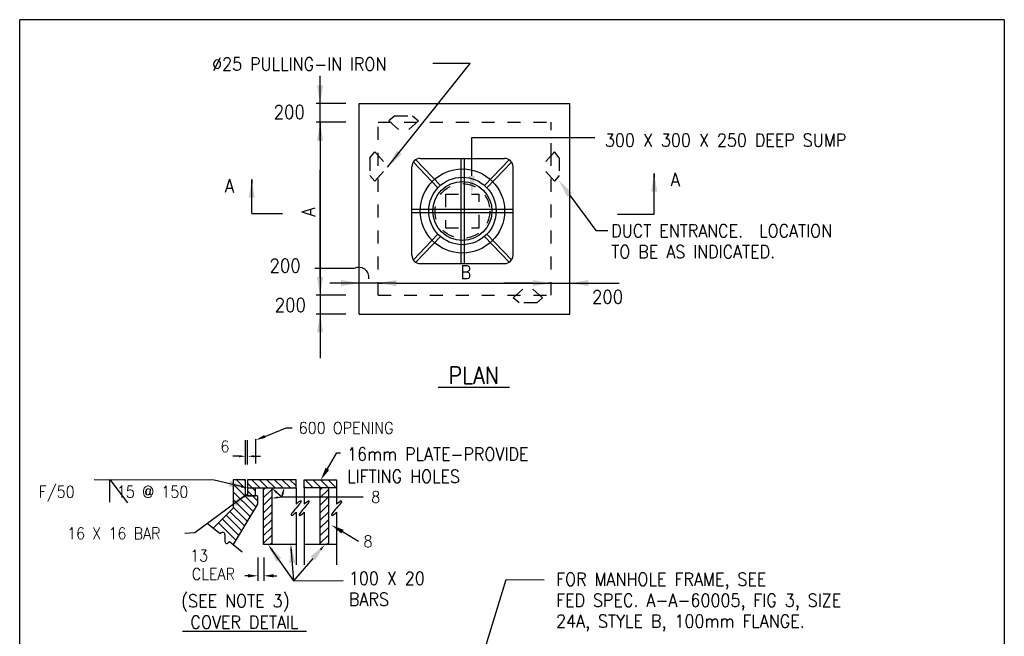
# Model space of a CAD drawing. Extents: x 0 to 7.6, y 0 to 9.85.
# Tile 6 of 6: x 0 to 7.6, y 5.08 to 9.85. Entities that reach past the tile are written whole.
import ezdxf
from ezdxf.enums import TextEntityAlignment as Align

# ---------------------------------------------------------------- set-up
doc = ezdxf.new("R2010")
doc.units = 0
doc.header["$MEASUREMENT"] = 0
doc.linetypes.add('HIDDEN2', pattern=[0.1875, 0.125, -0.0625])
doc.layers.get('0').update_dxf_attribs({"color": 2, "linetype": 'CONTINUOUS'})
doc.layers.add('E-DETL', color=2, linetype='CONTINUOUS')
doc.layers.add('E-DETL-TEXT', color=3, linetype='CONTINUOUS')
doc.styles.add('ROMANS', font='ROMANS.SHX', dxfattribs={"width": 0.8})

# ---------------------------------------------------------------- blocks, each defined once
blk = doc.blocks.new('*X1')
at = {"color": 0}
for p, q in [((0.875, 5.724), (0.8125, 5.7865)), ((0.9079, 5.75), (0.8454, 5.8125)), ((0.9668, 5.75), (0.9043, 5.8125)), ((1.0258, 5.75), (0.9633, 5.8125)), ((1.0847, 5.75), (1.0222, 5.8125)), ((1.1436, 5.75), (1.0811, 5.8125)), ((1.1875, 5.765), (1.14, 5.8125)), ((1.3204, 5.75), (1.2579, 5.8125)), ((1.3793, 5.75), (1.3168, 5.8125)), ((1.4382, 5.75), (1.3757, 5.8125)), ((1.4971, 5.75), (1.4346, 5.8125)), ((1.5, 5.806), (1.4935, 5.8125)), ((0.8526, 5.6875), (0.8125, 5.7276)), ((1.2614, 5.75), (1.25, 5.7614))]:
    blk.add_line(p, q, dxfattribs=at)
blk = doc.blocks.new('*X0')
at = {"color": 0}
for p, q in [((1.375, 5.7351), (1.3899, 5.75)), ((1.375, 5.6761), (1.4375, 5.7386)), ((1.375, 5.6172), (1.4375, 5.6797)), ((1.375, 5.5583), (1.4375, 5.6208)), ((1.375, 5.4994), (1.4375, 5.5619)), ((1.375, 5.4405), (1.4375, 5.503)), ((1.375, 5.3815), (1.4375, 5.444)), ((1.375, 5.3226), (1.4375, 5.3851)), ((1.4238, 5.3125), (1.4375, 5.3262))]:
    blk.add_line(p, q, dxfattribs=at)

msp = doc.modelspace()

# ---------------------------------------------------------------- linework, layer by layer
at = {"layer": 'E-DETL'}
for p, q in [((7.6036, 9.8484), (0, 9.8484)), ((0, 0), (0, 9.8484)), ((7.6036, 9.8484), (7.6036, 0)), ((2.6221, 9.2013), (4.2497, 9.2013)), ((2.6221, 7.5737), (2.6221, 9.2013)), ((4.2497, 7.5737), (4.2497, 9.2013)), ((3.23, 8.5498), (3.04, 8.7489)), ((3.2488, 8.5677), (3.0588, 8.7669)), ((3.0935, 8.7768), (3.7445, 8.7768)), ((3.406, 8.7768), (3.406, 8.5818)), ((3.432, 8.7768), (3.432, 8.5818)), ((3.5891, 8.5677), (3.7791, 8.7669)), ((3.6079, 8.5498), (3.798, 8.7489)), ((3.0284, 8.0294), (3.0284, 8.7117)), ((3.8096, 8.0294), (3.8096, 8.7117)), ((3.406, 8.5818), (3.406, 8.1594)), ((3.432, 8.5818), (3.432, 8.1594)), ((3.0284, 8.3836), (3.2078, 8.3836)), ((3.2078, 8.3836), (3.6302, 8.3836)), ((3.6302, 8.3836), (3.8096, 8.3836)), ((3.0284, 8.3576), (3.2078, 8.3576)), ((3.2078, 8.3576), (3.6302, 8.3576)), ((3.6302, 8.3576), (3.8096, 8.3576)), ((3.04, 7.9923), (3.23, 8.1914)), ((3.0588, 7.9743), (3.2488, 8.1734)), ((3.406, 8.1594), (3.406, 7.9643)), ((3.432, 8.1594), (3.432, 7.9643)), ((3.7791, 7.9743), (3.5891, 8.1734)), ((3.798, 7.9923), (3.6079, 8.1914)), ((3.0935, 7.9643), (3.7445, 7.9643)), ((4.0773, 7.8132), (4.0794, 7.8132)), ((4.1039, 7.8132), (4.0773, 7.8132)), ((2.6221, 7.5737), (4.2497, 7.5737)), ((1.6496, 6.2939), (1.6496, 6.0751)), ((1.7434, 6.2939), (1.6496, 6.2939)), ((1.8242, 6.0849), (1.6496, 6.2594)), ((1.7434, 6.2246), (1.6741, 6.2939)), ((1.7434, 6.2835), (1.733, 6.2939)), ((1.7434, 6.1689), (1.7434, 6.2939)), ((2.134, 6.2939), (1.759, 6.2939)), ((1.759, 6.2939), (1.759, 6.2314)), ((2.134, 6.2314), (2.134, 6.2939)), ((2.1965, 6.2939), (2.4465, 6.2939)), ((2.1965, 6.2314), (2.1965, 6.2939)), ((2.4465, 6.2939), (2.4465, 6.2314)), ((1.8021, 6.048), (1.6496, 6.2005)), ((1.8371, 6.1689), (1.7434, 6.1689)), ((1.759, 6.2314), (2.134, 6.2314)), ((1.759, 6.2314), (1.759, 6.1689)), ((1.759, 6.1689), (1.8215, 6.1689)), ((1.8371, 6.1309), (1.7991, 6.1689)), ((1.8215, 6.1689), (1.8215, 6.2314)), ((1.8371, 6.1689), (1.8371, 6.1064)), ((1.884, 5.7939), (1.884, 6.2314)), ((1.9465, 6.2314), (1.9465, 5.7939)), ((2.134, 6.2314), (2.134, 6.1064)), ((2.1965, 6.2314), (2.1965, 6.1064)), ((2.4465, 6.2314), (2.1965, 6.2314)), ((2.3215, 5.7939), (2.3215, 6.2314)), ((2.384, 6.2314), (2.384, 5.7939)), ((2.4465, 6.2314), (2.4465, 6.1064)), ((1.78, 6.0112), (1.6496, 6.1416)), ((1.8371, 6.1064), (1.6496, 5.7939)), ((1.6496, 6.0751), (1.4934, 5.9189)), ((1.7137, 5.9007), (1.5945, 6.02)), ((1.7358, 5.9376), (1.6239, 6.0494)), ((1.7579, 5.9744), (1.6496, 6.0827)), ((2.134, 6.0439), (2.134, 5.6376)), ((2.1965, 6.0439), (2.1965, 5.6376)), ((2.4465, 6.0439), (2.4465, 5.6376)), ((1.5474, 5.8753), (1.4501, 5.9538)), ((1.6695, 5.8271), (1.5355, 5.9611)), ((1.6916, 5.8639), (1.565, 5.9905)), ((1.6204, 5.8164), (1.7177, 5.738)), ((1.9465, 5.7939), (1.884, 5.7939)), ((2.134, 5.7939), (1.9465, 5.7939)), ((2.4465, 5.7939), (2.1965, 5.7939)), ((2.384, 5.7939), (2.3215, 5.7939))]:
    msp.add_line(p, q, dxfattribs=at)
at = {"layer": 'E-DETL', "linetype": 'HIDDEN2', "ltscale": 0.5}
for p, q in [((2.7679, 7.7195), (2.7679, 9.0555)), ((2.7679, 9.0555), (4.1039, 9.0555)), ((2.8975, 9.1057), (2.8517, 9.0675)), ((2.8517, 9.0675), (2.9651, 8.9659)), ((2.8975, 9.1057), (3.0327, 9.1057)), ((3.0786, 9.0675), (2.9651, 8.9659)), ((3.0327, 9.1057), (3.0786, 9.0675)), ((4.1039, 8.7951), (4.1039, 9.0555)), ((2.7046, 8.781), (2.7428, 8.8269)), ((2.7428, 8.8269), (2.8443, 8.7134)), ((4.1291, 8.8269), (4.0275, 8.7134)), ((4.1673, 8.781), (4.1291, 8.8269)), ((2.7046, 8.781), (2.7046, 8.6458)), ((4.1039, 7.7195), (4.1039, 8.7951)), ((4.1673, 8.781), (4.1673, 8.6458)), ((2.7428, 8.6), (2.8443, 8.7134)), ((4.1291, 8.6), (4.0275, 8.7134)), ((2.7046, 8.6458), (2.7428, 8.6)), ((4.1673, 8.6458), (4.1291, 8.6)), ((3.2888, 8.5008), (3.2888, 8.2404)), ((3.2888, 8.5008), (3.5492, 8.5008)), ((3.5492, 8.2404), (3.5492, 8.5008)), ((3.2888, 8.2404), (3.5492, 8.2404)), ((3.8114, 7.6991), (3.9249, 7.8007)), ((4.0383, 7.6991), (3.9249, 7.8007)), ((2.7679, 7.7195), (4.1039, 7.7195)), ((3.8573, 7.6609), (3.8114, 7.6991)), ((3.9925, 7.6609), (4.0383, 7.6991)), ((3.9925, 7.6609), (3.8573, 7.6609))]:
    msp.add_line(p, q, dxfattribs=at)
at = {"layer": 'E-DETL'}
for points in [[(2.134, 6.1064), (2.145, 6.1167), (2.1543, 6.1241), (2.1619, 6.1289), (2.1675, 6.1311), (2.1711, 6.1309), (2.1725, 6.1284), (2.1714, 6.1236), (2.1679, 6.1168), (2.1617, 6.1081), (2.1536, 6.0979), (2.1441, 6.0868), (2.134, 6.0751), (2.1239, 6.0635), (2.1144, 6.0523), (2.1063, 6.0422), (2.1001, 6.0335), (2.0966, 6.0266), (2.0955, 6.0219), (2.0969, 6.0194), (2.1005, 6.0191), (2.1061, 6.0214), (2.1137, 6.0261), (2.123, 6.0336), (2.134, 6.0439)], [(2.1965, 6.1064), (2.2075, 6.1167), (2.2168, 6.1241), (2.2244, 6.1289), (2.23, 6.1311), (2.2336, 6.1309), (2.235, 6.1284), (2.2339, 6.1236), (2.2304, 6.1168), (2.2242, 6.1081), (2.2161, 6.0979), (2.2066, 6.0868), (2.1965, 6.0751), (2.1864, 6.0635), (2.1769, 6.0523), (2.1688, 6.0422), (2.1626, 6.0335), (2.1591, 6.0266), (2.158, 6.0219), (2.1594, 6.0194), (2.163, 6.0191), (2.1686, 6.0214), (2.1762, 6.0261), (2.1855, 6.0336), (2.1965, 6.0439)], [(2.4465, 6.1064), (2.4575, 6.1167), (2.4668, 6.1241), (2.4744, 6.1289), (2.48, 6.1311), (2.4836, 6.1309), (2.485, 6.1284), (2.4839, 6.1236), (2.4804, 6.1168), (2.4742, 6.1081), (2.4661, 6.0979), (2.4566, 6.0868), (2.4465, 6.0751), (2.4364, 6.0635), (2.4269, 6.0523), (2.4188, 6.0422), (2.4126, 6.0335), (2.4091, 6.0266), (2.408, 6.0219), (2.4094, 6.0194), (2.413, 6.0191), (2.4186, 6.0214), (2.4262, 6.0261), (2.4355, 6.0336), (2.4465, 6.0439)], [(1.5474, 5.8753), (1.5544, 5.8829), (1.5607, 5.8876), (1.5663, 5.8897), (1.5711, 5.8896), (1.5752, 5.8876), (1.5785, 5.8841), (1.5811, 5.8793), (1.5828, 5.8735), (1.5838, 5.8671), (1.5842, 5.8603), (1.5842, 5.8532), (1.5839, 5.8459), (1.5837, 5.8386), (1.5837, 5.8314), (1.5841, 5.8246), (1.585, 5.8182), (1.5868, 5.8125), (1.5893, 5.8076), (1.5926, 5.8041), (1.5967, 5.8021), (1.6015, 5.802), (1.6071, 5.8042), (1.6134, 5.8089), (1.6204, 5.8164)]]:
    msp.add_lwpolyline(points, dxfattribs=at)
for radius in [0.3255, 0.2604, 0.2279]:
    msp.add_circle((3.419, 8.3706), radius, dxfattribs=at)
at = {"layer": 'E-DETL', "linetype": 'HIDDEN2', "ltscale": 0.5}
msp.add_circle((3.419, 8.3706), 0.2116, dxfattribs=at)
at = {"layer": 'E-DETL'}
for centre, start, end in [((3.0935, 8.7117), 90, 180), ((3.7445, 8.7117), 0, 90), ((3.0935, 8.0294), 180, 270), ((3.7445, 8.0294), 270, 0)]:
    msp.add_arc(centre, 0.0651, start, end, dxfattribs=at)
at = {"layer": 'E-DETL-TEXT'}
for p, q in [((2.8399, 8.709), (3.479, 9.5088)), ((3.479, 9.5088), (3.1907, 9.5088)), ((2.3199, 8.9149), (2.3199, 9.4142)), ((2.5191, 9.2013), (2.289, 9.2013)), ((2.5191, 9.0555), (2.289, 9.0555)), ((2.3199, 9.0555), (2.3199, 7.7195)), ((2.3199, 8.9149), (2.3199, 8.3202)), ((3.4917, 8.6413), (3.4917, 8.9371)), ((3.4917, 8.9371), (4.4426, 8.9371)), ((2.3199, 7.8601), (2.3199, 8.6856)), ((1.7918, 8.3498), (1.7918, 8.6133)), ((1.7918, 8.6133), (1.7918, 8.5828)), ((4.8999, 8.3461), (4.8999, 8.6612)), ((4.8999, 8.6612), (4.8999, 8.6277)), ((4.8999, 8.6277), (4.8999, 8.6277)), ((1.7918, 8.5828), (1.7918, 8.5828)), ((4.2465, 8.4952), (4.4498, 8.2207)), ((1.7918, 8.3498), (2.0299, 8.3498)), ((4.616, 8.3461), (4.8999, 8.3461)), ((4.4498, 8.2207), (4.5429, 8.2207)), ((2.9085, 7.8132), (2.3947, 7.8132)), ((2.5928, 7.8132), (2.5886, 7.8132)), ((2.6221, 7.8132), (2.5928, 7.8132)), ((2.7679, 7.8132), (2.8015, 7.8132)), ((2.8015, 7.8132), (2.8002, 7.8132)), ((2.9085, 7.8132), (3.738, 7.8132)), ((3.9633, 7.8132), (3.738, 7.8132)), ((3.738, 7.8132), (4.6282, 7.8132)), ((2.5191, 7.7195), (2.289, 7.7195)), ((2.3199, 7.7195), (2.3199, 7.5737)), ((2.5191, 7.5737), (2.289, 7.5737)), ((2.3199, 7.5737), (2.3199, 7.3788)), ((2.3199, 7.4332), (2.3199, 7.2329)), ((1.8693, 6.6191), (2.0577, 6.6944)), ((2.0577, 6.6944), (2.1046, 6.6944)), ((2.3761, 6.3782), (2.4501, 6.5017)), ((2.4501, 6.5017), (2.4785, 6.5017)), ((1.5024, 6.2906), (0.5742, 6.294)), ((0.697, 6.1207), (0.697, 6.297)), ((0.697, 6.297), (0.8337, 6.1163)), ((1.7109, 6.2419), (1.5024, 6.2906)), ((1.7283, 6.1616), (1.3528, 5.8829)), ((1.9702, 6.154), (2.0253, 6.1611)), ((1.9832, 6.1974), (2.0253, 6.1611)), ((2.0382, 6.2152), (2.0253, 6.1611)), ((2.0253, 6.1611), (2.6532, 6.1611)), ((1.3528, 5.8829), (1.2759, 5.8792)), ((2.4926, 5.893), (2.616, 5.819)), ((1.9484, 5.7501), (2.1137, 5.513)), ((2.0972, 5.7431), (2.1137, 5.513)), ((2.2633, 5.6851), (2.1137, 5.513)), ((2.1137, 5.513), (2.4985, 5.5148)), ((3.5923, 4.9852), (3.7565, 5.5232)), ((3.7565, 5.5232), (4.0515, 5.5213))]:
    msp.add_line(p, q, dxfattribs=at)
at = {"layer": 'E-DETL-TEXT', "linetype": 'ByBlock'}
for p, q in [((1.7447, 6.4126), (1.7447, 6.6005)), ((1.7603, 6.4126), (1.7603, 6.6005)), ((1.8229, 6.4197), (1.8229, 6.6076)), ((1.6947, 6.4753), (1.6447, 6.4753)), ((1.8103, 6.4753), (1.8603, 6.4753)), ((1.8386, 5.6929), (1.8386, 5.5128)), ((1.8855, 5.6929), (1.8855, 5.5128)), ((1.7886, 5.552), (1.7386, 5.552)), ((1.9355, 5.552), (1.9855, 5.552))]:
    msp.add_line(p, q, dxfattribs=at)
at = {"layer": 'E-DETL-TEXT'}
msp.add_lwpolyline([(2.5837, 7.9258), (2.2791, 7.9258)], dxfattribs=at)
msp.add_arc((2.6198, 7.8581), 0.0768, 350.4831, 118.0419, dxfattribs=at)
for points in [[(2.3433, 9.3419), (2.2965, 9.3419), (2.3199, 9.2013)], [(2.2965, 8.9149), (2.3433, 8.9149), (2.3199, 9.0555)], [(2.9503, 8.8087), (2.9137, 8.8379), (2.8443, 8.7134)], [(1.7683, 8.4727), (1.8152, 8.4727), (1.7918, 8.6133)], [(3.5151, 8.6413), (3.4683, 8.6413), (3.4917, 8.5008)], [(4.2277, 8.4813), (4.2653, 8.5092), (4.1629, 8.6082)], [(4.8764, 8.5207), (4.9233, 8.5207), (4.8999, 8.6612)], [(2.3433, 7.8601), (2.2965, 7.8601), (2.3199, 7.7195)], [(2.4802, 7.8373), (2.4802, 7.7904), (2.6207, 7.8138)], [(2.9085, 7.7897), (2.9085, 7.8366), (2.7679, 7.8132)], [(3.9633, 7.8366), (3.9633, 7.7897), (4.1039, 7.8132)], [(4.3903, 7.7897), (4.3903, 7.8366), (4.2497, 7.8132)], [(2.2965, 7.4332), (2.3433, 7.4332), (2.3199, 7.5737)], [(1.8972, 6.6168), (1.8879, 6.64), (1.8229, 6.6005)], [(2.3904, 6.3697), (2.3618, 6.3868), (2.3247, 6.2925)], [(1.6252, 6.2865), (1.6145, 6.2409), (1.7567, 6.2317)], [(1.7128, 6.25), (1.709, 6.2338), (1.7595, 6.2305)], [(1.6416, 6.1264), (1.6695, 6.0888), (1.7684, 6.1914)], [(1.7233, 6.1682), (1.7332, 6.1549), (1.7684, 6.1914)], [(1.993, 6.1659), (1.9957, 6.1495), (1.945, 6.1496)], [(1.9776, 6.1913), (1.9889, 6.2036), (1.9465, 6.2314)], [(2.0375, 6.1777), (2.0211, 6.181), (2.0392, 6.2283)], [(2.4841, 5.8787), (2.5012, 5.9073), (2.4068, 5.9444)], [(1.9416, 5.7453), (1.9553, 5.7549), (1.9198, 5.7911)], [(1.981, 5.6624), (2.0194, 5.6892), (1.9198, 5.7911)], [(2.0812, 5.651), (2.1279, 5.6547), (2.0936, 5.793)], [(2.0889, 5.7425), (2.1055, 5.7437), (2.0936, 5.793)], [(2.2456, 5.7004), (2.2809, 5.6697), (2.3555, 5.7911)], [(2.3164, 5.7589), (2.329, 5.7479), (2.3555, 5.7911)]]:
    msp.add_solid(points, dxfattribs=at)
at = {"layer": 'E-DETL-TEXT', "linetype": 'ByBlock'}
for points in [[(1.6947, 6.467), (1.6947, 6.4837), (1.7447, 6.4753)], [(1.8103, 6.467), (1.8103, 6.4837), (1.7603, 6.4753)], [(1.7636, 5.5395), (1.7636, 5.5645), (1.8386, 5.552)], [(1.9605, 5.5395), (1.9605, 5.5645), (1.8855, 5.552)]]:
    msp.add_solid(points, dxfattribs=at)

# ---------------------------------------------------------------- block references
at = {"layer": 'E-DETL', "xscale": 0.999998, "yscale": 0.999998, "zscale": 0.999998}
for name, p in [('*X1', (0.9465, 0.4814)), ('*X0', (0.509, 0.4814)), ('*X0', (0.9465, 0.4814))]:
    msp.add_blockref(name, p, dxfattribs=at)

# ---------------------------------------------------------------- texts
at = {"layer": 'E-DETL-TEXT', "style": 'ROMANS', "width": 0.9}
for s, height, p in [('%%C25 PULLING-IN IRON', 0.1, (1.4862, 9.4554)), ('300 X 300 X 250 DEEP SUMP', 0.1, (4.5199, 8.8677)), ('A', 0.1042, (1.5829, 8.5121)), ('A', 0.1042, (5.0261, 8.5622)), ('DUCT ENTRANCE.  LOCATION', 0.1, (4.5684, 8.167)), ('TO BE AS INDICATED.', 0.1, (4.5684, 8.0051)), ('B', 0.1042, (3.4025, 7.845)), ('%%U PLAN ', 0.13021, (3.2306, 7.036)), ('600 OPENING', 0.09, (2.1546, 6.6494)), ('16mm PLATE-PROVIDE', 0.1, (2.5284, 6.442)), ('LIFTING HOLES', 0.1, (2.5284, 6.2706)), ('F/50     15 @ 150', 0.09, (0.1467, 6.1559)), ('8', 0.09, (2.7148, 6.1153)), ('16 X 16 BAR', 0.09, (0.3661, 5.8342)), ('8', 0.09, (2.6553, 5.7732)), ('CLEAR', 0.09, (1.3294, 5.5207)), ('100 X 20', 0.1, (2.5421, 5.4831)), ('FOR MANHOLE FRAME, SEE', 0.1, (4.1419, 5.4754)), ('(SEE NOTE 3)', 0.1, (1.2467, 5.3084)), ('BARS', 0.1, (2.5421, 5.3212)), ('FED SPEC. A-A-60005, FIG 3, SIZE', 0.1, (4.1419, 5.3135)), ('24A, STYLE B, 100mm FLANGE.', 0.1, (4.1419, 5.1516))]:
    msp.add_text(s, height=height, dxfattribs=at).set_placement(p)
for s, height, rotation, p in [('200', 0.10417, 0.00006, (1.9611, 9.0826)), ('A', 0.1042, 90.00006, (2.2826, 8.327)), ('200', 0.10417, 0.00006, (1.9291, 7.8964)), ('200', 0.10417, 0.00006, (4.419, 7.6547)), ('200', 0.10417, 0.00006, (1.9693, 7.5922))]:
    msp.add_text(s, height=height, rotation=rotation, dxfattribs=at).set_placement(p)
at = {"layer": 'E-DETL-TEXT', "linetype": 'ByBlock', "style": 'ROMANS', "width": 0.9}
for s, p in [('6', (1.5505, 6.506)), ('13', (1.3161, 5.6635))]:
    msp.add_text(s, height=0.09, dxfattribs=at).set_placement(p)
at = {"layer": 'E-DETL-TEXT', "style": 'ROMANS', "width": 0.9}
msp.add_text('%%U COVER DETAIL ', height=0.1, dxfattribs=at).set_placement((1.7353, 5.1439), align=Align.CENTER)

doc.saveas('drawing.dxf')
